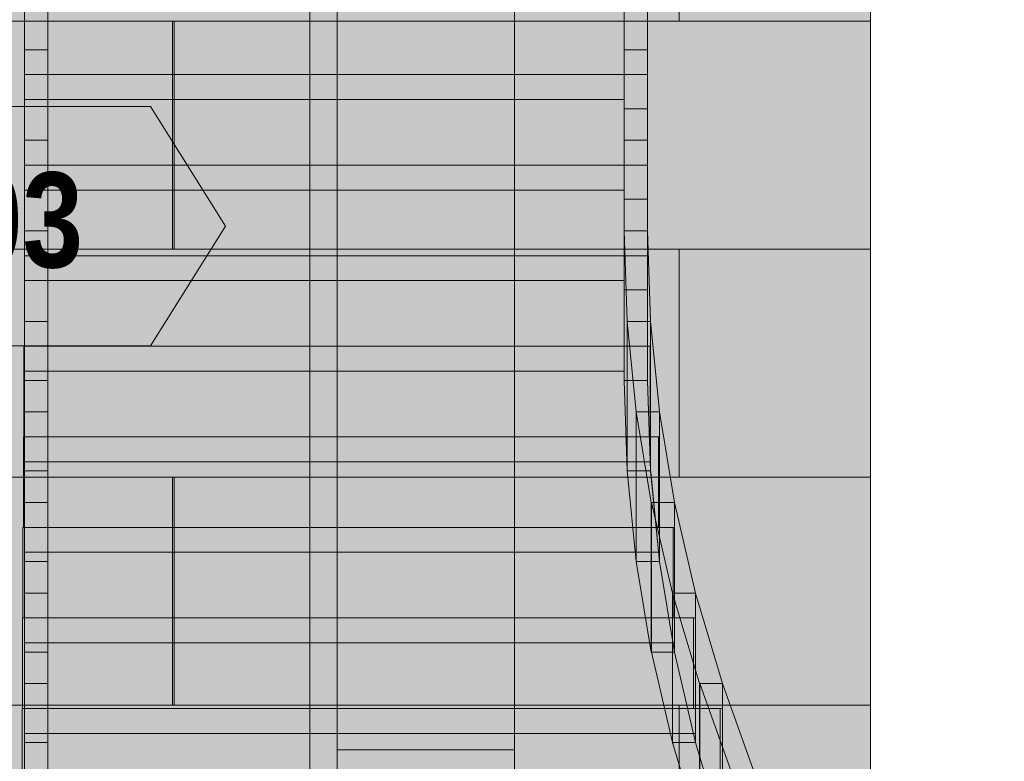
# Model space of a CAD drawing. Header units: millimetres. Extents: x -4049 to 37566, y -9915 to 31440.
# Tile 94 of 234: x 6529 to 8503, y 702 to 2189. Entities that reach past the tile are written whole.
import ezdxf
from ezdxf.enums import TextEntityAlignment as Align

# ---------------------------------------------------------------- set-up
doc = ezdxf.new("R2010")
doc.units = ezdxf.units.MM
for name, color, linetype in [('FILL-C_BFAC87', 7, 'Continuous'), ('FILL-C_C0AD88', 7, 'Continuous'), ('FILL-C_C1AE89', 7, 'Continuous'), ('FILL-C_C2AF8A', 7, 'Continuous'), ('FILL-C_C3B18B', 7, 'Continuous'), ('FILL-C_C4B18B', 7, 'Continuous'), ('FILL-C_C6B38C', 7, 'Continuous'), ('FILL-C_C7B48D', 7, 'Continuous'), ('FILL-C_C8B58E', 7, 'Continuous'), ('FILL-C_C9B58E', 7, 'Continuous'), ('FILL-C_CAB68F', 7, 'Continuous'), ('FILL-C_D4C097', 7, 'Continuous'), ('FILL-C_D5C097', 7, 'Continuous'), ('FILL-C_D5C197', 7, 'Continuous'), ('FILL-C_D6C198', 7, 'Continuous'), ('FILL-C_D6C298', 7, 'Continuous'), ('FILL-C_D9C49A', 7, 'Continuous'), ('FILL-C_DAC59A', 7, 'Continuous'), ('FILL-EPS', 7, 'Continuous'), ('FILL-TIMBER', 7, 'Continuous'), ('FILL-WHITE', 7, 'Continuous'), ('LINE-C_2E8C94', 7, 'Continuous'), ('LINE-C_337880', 7, 'Continuous'), ('LINE-INK', 7, 'Continuous'), ('LINE-TEAL_DK', 7, 'Continuous'), ('LINE-TIMBER_DK', 7, 'Continuous'), ('TEXT-TEAL_DK', 7, 'Continuous')]:
    doc.layers.add(name, color=color, linetype=linetype)
doc.styles.add('OpenSansCondensed-Bold', font='OpenSansCondensed-Bold.ttf')

msp = doc.modelspace()

# ---------------------------------------------------------------- hatches: boundary and pattern name
at = {"layer": 'FILL-C_BFAC87', "true_color": 0xbfac87}
h = msp.add_hatch(color=43, dxfattribs=at)
h.dxf.hatch_style = 1
h.paths.add_polyline_path([(7741, 1767.4), (7741, 1765.8), (7747, 1584.2), (7747, 1284.2), (7747, 1282.6), (7747, 1284.2), (7741, 1465.8), (7741, 1765.8)])
h = msp.add_hatch(color=43, dxfattribs=at)
h.dxf.hatch_style = 1
h.paths.add_polyline_path([(7788, 1464.2), (7788, 1465.8), (7788, 1484.2), (7788, 1765.8), (7793.9, 1585.8), (7794, 1585.8), (7794, 1584.2), (7794, 1534.2), (7794, 1284.2), (7788.1, 1464.2)])
at = {"layer": 'FILL-C_C0AD88', "true_color": 0xc0ad88}
h = msp.add_hatch(color=43, dxfattribs=at)
h.dxf.hatch_style = 1
h.paths.add_polyline_path([(6537.1, 1534.2), (6538, 1534.2), (6538, 1352.6), (6537.1, 1352.6)])
h = msp.add_hatch(color=43, dxfattribs=at)
h.dxf.hatch_style = 1
h.paths.add_polyline_path([(7793.1, 1352.6), (7793.1, 1534.2), (7794, 1534.2), (7794, 1352.6)])
at = {"layer": 'FILL-C_C1AE89', "true_color": 0xc1ae89}
h = msp.add_hatch(color=43, dxfattribs=at)
h.dxf.hatch_style = 1
h.paths.add_polyline_path([(7747.1, 1584.2), (7765.1, 1402.6), (7765.1, 1102.6), (7747.1, 1284.2)])
h = msp.add_hatch(color=43, dxfattribs=at)
h.dxf.hatch_style = 1
h.paths.add_polyline_path([(7794, 1282.6), (7794, 1284.2), (7794, 1302.6), (7794, 1584.2), (7811.8, 1404.2), (7812, 1404.2), (7812, 1402.6), (7812, 1352.6), (7812, 1102.6), (7794.2, 1282.6)])
at = {"layer": 'FILL-C_C2AF8A', "true_color": 0xc2af8a}
h = msp.add_hatch(color=43, dxfattribs=at)
h.dxf.hatch_style = 1
h.paths.add_polyline_path([(6536.2, 1352.6), (6538, 1352.6), (6538, 1171.1), (6536.2, 1171.1)])
h = msp.add_hatch(color=43, dxfattribs=at)
h.dxf.hatch_style = 1
h.paths.add_polyline_path([(7810.2, 1171.1), (7810.2, 1352.6), (7812, 1352.6), (7812, 1171.1)])
at = {"layer": 'FILL-C_C3B18B', "true_color": 0xc3b18b}
h = msp.add_hatch(color=43, dxfattribs=at)
h.dxf.hatch_style = 1
h.paths.add_polyline_path([(7765.3, 1402.6), (7795.3, 1221.1), (7795.3, 921.1), (7765.3, 1102.6)])
h = msp.add_hatch(color=43, dxfattribs=at)
h.dxf.hatch_style = 1
h.paths.add_polyline_path([(7812, 1102.6), (7812, 1121.1), (7812, 1402.6), (7842, 1221.1), (7842, 1171.1), (7842, 921.1)])
at = {"layer": 'FILL-C_C4B18B', "true_color": 0xc4b18b}
h = msp.add_hatch(color=43, dxfattribs=at)
h.dxf.hatch_style = 1
h.paths.add_polyline_path([(6535.2, 1171.1), (6538, 1171.1), (6538, 989.5), (6535.2, 989.5)])
h = msp.add_hatch(color=43, dxfattribs=at)
h.dxf.hatch_style = 1
h.paths.add_polyline_path([(7839.2, 989.5), (7839.2, 1171.1), (7842, 1171.1), (7842, 989.5)])
at = {"layer": 'FILL-C_C6B38C', "true_color": 0xc6b38c}
h = msp.add_hatch(color=43, dxfattribs=at)
h.dxf.hatch_style = 1
h.paths.add_polyline_path([(7795.5, 1222.7), (7795.7, 1221.1), (7837.7, 1039.5), (7837.7, 739.5), (7837.8, 737.9), (7837.7, 739.5), (7795.7, 921.1), (7795.7, 1221.1)])
h = msp.add_hatch(color=43, dxfattribs=at)
h.dxf.hatch_style = 1
h.paths.add_polyline_path([(7842, 921.1), (7842, 939.5), (7842, 1221.1), (7884, 1039.5), (7884, 989.5), (7884, 739.5)])
at = {"layer": 'FILL-C_C7B48D', "true_color": 0xc7b48d}
h = msp.add_hatch(color=43, dxfattribs=at)
h.dxf.hatch_style = 1
h.paths.add_polyline_path([(6534.3, 989.5), (6538, 989.5), (6538, 807.9), (6534.3, 807.9)])
h = msp.add_hatch(color=43, dxfattribs=at)
h.dxf.hatch_style = 1
h.paths.add_polyline_path([(7880.3, 807.9), (7880.3, 989.5), (7884, 989.5), (7884, 807.9)])
at = {"layer": 'FILL-C_C8B58E', "true_color": 0xc8b58e}
h = msp.add_hatch(color=43, dxfattribs=at)
h.dxf.hatch_style = 1
h.paths.add_polyline_path([(7837.9, 1041.1), (7838.1, 1039.5), (7892.1, 857.9), (7892.1, 557.9), (7892.3, 556.3), (7892.1, 557.9), (7838.1, 739.5), (7838.1, 1039.5)])
h = msp.add_hatch(color=43, dxfattribs=at)
h.dxf.hatch_style = 1
h.paths.add_polyline_path([(7884, 1039.5), (7938, 857.9), (7938, 807.9), (7938, 557.9), (7884, 739.5), (7884, 757.9)])
at = {"layer": 'FILL-C_C9B58E', "true_color": 0xc9b58e}
h = msp.add_hatch(color=43, dxfattribs=at)
h.dxf.hatch_style = 1
h.paths.add_polyline_path([(6533.3, 807.9), (6538, 807.9), (6538, 626.3), (6533.3, 626.3)])
h = msp.add_hatch(color=43, dxfattribs=at)
h.dxf.hatch_style = 1
h.paths.add_polyline_path([(7933.3, 626.3), (7933.3, 807.9), (7938, 807.9), (7938, 626.3)])
at = {"layer": 'FILL-C_CAB68F', "true_color": 0xcab68f}
h = msp.add_hatch(color=43, dxfattribs=at)
h.dxf.hatch_style = 1
h.paths.add_polyline_path([(7892.4, 859.5), (7892.6, 857.9), (7957.6, 676.3), (7957.6, 376.3), (7957.8, 374.7), (7957.6, 376.3), (7892.6, 557.9), (7892.6, 857.9)])
h = msp.add_hatch(color=43, dxfattribs=at)
h.dxf.hatch_style = 1
h.paths.add_polyline_path([(7938, 857.9), (8003, 676.3), (8003, 626.3), (8003, 376.3), (7938, 557.9), (7938, 576.3)])
at = {"layer": 'FILL-C_D4C097', "true_color": 0xd4c097}
h = msp.add_hatch(color=9, dxfattribs=at)
h.dxf.hatch_style = 1
h.paths.add_polyline_path([(6538, 857.9), (6585, 857.9), (6585, 676.3), (6538, 676.3)])
at = {"layer": 'FILL-C_D5C097', "true_color": 0xd5c097}
h = msp.add_hatch(color=9, dxfattribs=at)
h.dxf.hatch_style = 1
h.paths.add_polyline_path([(6538, 1221.1), (6585, 1221.1), (6585, 1039.5), (6538, 1039.5)])
h = msp.add_hatch(color=9, dxfattribs=at)
h.dxf.hatch_style = 1
h.paths.add_polyline_path([(6538, 1039.5), (6585, 1039.5), (6585, 857.9), (6538, 857.9)])
h = msp.add_hatch(color=9, dxfattribs=at)
h.dxf.hatch_style = 1
h.paths.add_polyline_path([(6538, 739.5), (6538, 921.1), (6585, 921.1), (6585, 739.5)])
h = msp.add_hatch(color=9, dxfattribs=at)
h.dxf.hatch_style = 1
h.paths.add_polyline_path([(6538, 557.9), (6538, 739.5), (6585, 739.5), (6585, 557.9)])
at = {"layer": 'FILL-C_D5C197', "true_color": 0xd5c197}
h = msp.add_hatch(color=9, dxfattribs=at)
h.dxf.hatch_style = 1
h.paths.add_polyline_path([(6538, 1402.6), (6585, 1402.6), (6585, 1221.1), (6538, 1221.1), (6538, 1402.6)])
h = msp.add_hatch(color=9, dxfattribs=at)
h.dxf.hatch_style = 1
h.paths.add_polyline_path([(6538, 921.1), (6538, 1102.6), (6585, 1102.6), (6585, 921.1)])
at = {"layer": 'FILL-C_D6C198', "true_color": 0xd6c198}
h = msp.add_hatch(color=9, dxfattribs=at)
h.dxf.hatch_style = 1
h.paths.add_polyline_path([(6538, 1765.8), (6585, 1765.8), (6585, 1584.2), (6538, 1584.2)])
h = msp.add_hatch(color=9, dxfattribs=at)
h.dxf.hatch_style = 1
h.paths.add_polyline_path([(6538, 1584.2), (6585, 1584.2), (6585, 1402.6), (6538, 1402.6)])
h = msp.add_hatch(color=9, dxfattribs=at)
h.dxf.hatch_style = 1
h.paths.add_polyline_path([(6538, 1284.2), (6538, 1465.8), (6585, 1465.8), (6585, 1284.2)])
h = msp.add_hatch(color=9, dxfattribs=at)
h.dxf.hatch_style = 1
h.paths.add_polyline_path([(6538, 1102.6), (6538, 1284.2), (6585, 1284.2), (6585, 1102.6)])
at = {"layer": 'FILL-C_D6C298', "true_color": 0xd6c298}
h = msp.add_hatch(color=9, dxfattribs=at)
h.dxf.hatch_style = 1
h.paths.add_polyline_path([(6538, 2855.3), (6585, 2855.3), (6585, 2673.7), (6585, 2492.1), (6585, 2310.5), (6585, 2128.9), (6538, 2128.9), (6538, 2310.5), (6538, 2492.1), (6538, 2673.7), (6538, 2855.3)])
h = msp.add_hatch(color=9, dxfattribs=at)
h.dxf.hatch_style = 1
h.paths.add_polyline_path([(7741, 2855.3), (7788, 2855.3), (7788, 2673.7), (7788, 2492.1), (7788, 2310.5), (7788, 2128.9), (7741, 2128.9), (7741, 2310.5), (7741, 2492.1), (7741, 2673.7), (7741, 2855.3)])
h = msp.add_hatch(color=9, dxfattribs=at)
h.dxf.hatch_style = 1
h.paths.add_polyline_path([(6538, 1465.8), (6538, 1647.4), (6538, 1828.9), (6538, 2010.5), (6538, 2192.1), (6538, 2373.7), (6538, 2555.3), (6585, 2555.3), (6585, 2373.7), (6585, 2192.1), (6585, 2010.5), (6585, 1828.9), (6585, 1647.4), (6585, 1465.8)])
h = msp.add_hatch(color=9, dxfattribs=at)
h.dxf.hatch_style = 1
h.paths.add_polyline_path([(7741, 1465.8), (7741, 1647.4), (7741, 1828.9), (7741, 2010.5), (7741, 2192.1), (7741, 2373.7), (7741, 2555.3), (7788, 2555.3), (7788, 2373.7), (7788, 2192.1), (7788, 2010.5), (7788, 1828.9), (7788, 1647.4), (7788, 1465.8)])
h = msp.add_hatch(color=9, dxfattribs=at)
h.dxf.hatch_style = 1
h.paths.add_polyline_path([(6538, 2128.9), (6585, 2128.9), (6585, 1947.4), (6538, 1947.4), (6538, 2128.9)])
h = msp.add_hatch(color=9, dxfattribs=at)
h.dxf.hatch_style = 1
h.paths.add_polyline_path([(7741, 2128.9), (7788, 2128.9), (7788, 1947.4), (7741, 1947.4), (7741, 2128.9)])
h = msp.add_hatch(color=9, dxfattribs=at)
h.dxf.hatch_style = 1
h.paths.add_polyline_path([(6538, 1947.4), (6585, 1947.4), (6585, 1765.8), (6538, 1765.8)])
h = msp.add_hatch(color=9, dxfattribs=at)
h.dxf.hatch_style = 1
h.paths.add_polyline_path([(7741, 1947.4), (7788, 1947.4), (7788, 1765.8), (7741, 1765.8)])
at = {"layer": 'FILL-C_D9C49A', "true_color": 0xd9c49a}
h = msp.add_hatch(color=9, dxfattribs=at)
h.dxf.hatch_style = 1
h.paths.add_polyline_path([(7795.3, 1221.1), (7765.3, 1402.6), (7812, 1402.6), (7842, 1221.1)])
h = msp.add_hatch(color=9, dxfattribs=at)
h.dxf.hatch_style = 1
h.paths.add_polyline_path([(7837.7, 1039.5), (7795.7, 1221.1), (7842, 1221.1), (7884, 1039.5)])
h = msp.add_hatch(color=9, dxfattribs=at)
h.dxf.hatch_style = 1
h.paths.add_polyline_path([(7795.3, 921.1), (7765.3, 1102.6), (7812, 1102.6), (7842, 921.1)])
h = msp.add_hatch(color=9, dxfattribs=at)
h.dxf.hatch_style = 1
h.paths.add_polyline_path([(7884, 1039.5), (7938, 857.9), (7892.1, 857.9), (7838.1, 1039.5)])
h = msp.add_hatch(color=9, dxfattribs=at)
h.dxf.hatch_style = 1
h.paths.add_polyline_path([(7837.7, 739.5), (7795.7, 921.1), (7842, 921.1), (7884, 739.5)])
h = msp.add_hatch(color=9, dxfattribs=at)
h.dxf.hatch_style = 1
h.paths.add_polyline_path([(7938, 857.9), (8003, 676.3), (7957.6, 676.3), (7892.6, 857.9)])
h = msp.add_hatch(color=9, dxfattribs=at)
h.dxf.hatch_style = 1
h.paths.add_polyline_path([(7884, 739.5), (7938, 557.9), (7892.1, 557.9), (7838.1, 739.5)])
at = {"layer": 'FILL-C_DAC59A', "true_color": 0xdac59a}
h = msp.add_hatch(color=31, dxfattribs=at)
h.dxf.hatch_style = 1
h.paths.add_polyline_path([(7747, 1584.2), (7741, 1765.8), (7788, 1765.8), (7794, 1584.2)])
h = msp.add_hatch(color=31, dxfattribs=at)
h.dxf.hatch_style = 1
h.paths.add_polyline_path([(7765.1, 1402.6), (7747.1, 1584.2), (7794, 1584.2), (7812, 1402.6)])
h = msp.add_hatch(color=31, dxfattribs=at)
h.dxf.hatch_style = 1
h.paths.add_polyline_path([(7747, 1284.2), (7741, 1465.8), (7788, 1465.8), (7794, 1284.2)])
h = msp.add_hatch(color=31, dxfattribs=at)
h.dxf.hatch_style = 1
h.paths.add_polyline_path([(7765.1, 1102.6), (7747.1, 1284.2), (7794, 1284.2), (7812, 1102.6)])
at = {"layer": 'FILL-EPS', "true_color": 0xccffff}
h = msp.add_hatch(color=7, dxfattribs=at)
h.dxf.hatch_style = 1
h.paths.add_polyline_path([(5153.1, 3557.6), (7165.4, 3557.6), (7165.4, -100), (5153.1, -100)])
h.paths.add_polyline_path([(6501.3, 725), (6501.3, 2825), (5816.2, 2825), (5816.2, 725)], flags=0)
h = msp.add_hatch(color=7, dxfattribs=at)
h.dxf.hatch_style = 1
h.paths.add_polyline_path([(5153.1, -100), (5153.1, 3557.6), (7165.4, 3557.6), (7165.4, -100)])
h.paths.add_polyline_path([(6501.3, 725), (6501.3, 2825), (5816.2, 2825), (5816.2, 725)], flags=0)
h = msp.add_hatch(color=7, dxfattribs=at)
h.dxf.hatch_style = 1
h.paths.add_polyline_path([(6508.8, 3557.6), (7261, 3557.6), (7261, 3498.7), (11696, 3498.7), (11696, 3557.6), (12447.2, 3557.6), (12447.2, -100), (11846, -100), (11846, 2825.5), (7110.5, 2825.5), (7110.5, -100), (6508.8, -100)])
h = msp.add_hatch(color=7, dxfattribs=at)
h.dxf.hatch_style = 1
h.paths.add_polyline_path([(7165.4, 3557.6), (7165, 3559.1), (7165, 3559.1), (7165.2, 3559.2), (7165.3, 3559.2), (7165.4, 3557.6), (7521, 3557.6), (7521.3, 3557.6), (7521.3, 3351.3), (7271.3, 3351.3), (7271.3, 3198.7), (7521, 3198.7), (7521.3, 3198.7), (7521.3, -100), (7521.3, -100), (7521.3, -100), (7521.3, -101.6), (7521.2, -101.6), (7521.2, -101.6), (7521.1, -101.6), (7521, -100), (7165.4, -100)])
h = msp.add_hatch(color=7, dxfattribs=at)
h.dxf.hatch_style = 1
h.paths.add_polyline_path([(7165.4, 3557.6), (7521, 3557.6), (7521, 3351.3), (7521, 3351.3), (7521, -100), (7165.4, -100)])
h = msp.add_hatch(color=7, dxfattribs=at)
h.dxf.hatch_style = 1
h.paths.add_polyline_path([(7165.4, 3557.6), (7521, 3557.6), (7521, 3198.8), (7521, 3198.7), (7521, -100), (7521, -100), (7165.4, -100)])
h.paths.add_polyline_path([(7521, 3198.7), (7521, 3351.3), (7271.3, 3351.3), (7271.3, 3198.7)], flags=0)
h = msp.add_hatch(color=7, dxfattribs=at)
h.dxf.hatch_style = 1
h.paths.add_polyline_path([(7165.4, 3557.6), (7521, 3557.6), (7521, 3351.3), (7271.3, 3351.3), (7271.3, 3198.7), (7521, 3198.7), (7521, -100), (7165.4, -100), (7165.4, 3557.6)])
h = msp.add_hatch(color=7, dxfattribs=at)
h.dxf.hatch_style = 1
h.paths.add_polyline_path([(7165.4, 3557.6), (7521, 3557.6), (7521, 3351.3), (7271.3, 3351.3), (7271.3, 3198.7), (7521, 3198.7), (7521, -100), (7165.4, -100)])
h = msp.add_hatch(color=7, dxfattribs=at)
h.dxf.hatch_style = 1
h.paths.add_polyline_path([(7165.4, -100), (7165.4, 3557.6), (7521.3, 3557.6), (7521.3, -100)])
h = msp.add_hatch(color=7, dxfattribs=at)
h.dxf.hatch_style = 1
h.paths.add_polyline_path([(7521.3, -100), (7521.3, 3557.6), (11434.7, 3557.6), (11434.7, -100), (10720.2, -100), (10720.2, 2900), (8235.2, 2900), (8235.2, -100)])
h = msp.add_hatch(color=7, dxfattribs=at)
h.dxf.hatch_style = 1
h.paths.add_polyline_path([(6508.8, 3198.7), (12447.2, 3198.7), (12447.2, -100), (11846, -100), (11846, 2825.5), (7110.5, 2825.5), (7110.5, -100), (6508.8, -100)])
h = msp.add_hatch(color=7, dxfattribs=at)
h.dxf.hatch_style = 1
h.paths.add_polyline_path([(7521.3, 3198.7), (11434.7, 3198.7), (11434.7, -100), (10720.2, -100), (10720.2, 2900), (8235.2, 2900), (8235.2, -100), (7521.3, -100)])
h = msp.add_hatch(color=7, dxfattribs=at)
h.dxf.hatch_style = 1
h.paths.add_polyline_path([(7165.4, 725), (7165.4, 2825.5), (7521, 2825.5), (7521, 725)])
h = msp.add_hatch(color=7, dxfattribs=at)
h.dxf.hatch_style = 1
h.paths.add_polyline_path([(7165.4, 2825.5), (7521, 2825.5), (7521, 725), (7165.4, 725)])
at = {"layer": 'FILL-TIMBER', "true_color": 0xedd6a8}
h = msp.add_hatch(color=41, dxfattribs=at)
h.dxf.hatch_style = 1
h.paths.add_polyline_path([(6538, 2078.9), (6538, 2210.5), (6538, 2260.5), (7741, 2260.5), (7741, 2310.5), (7788, 2310.5), (7788, 2260.5), (7788, 2028.9), (7788, 2010.5), (7741, 2010.5), (7741, 2028.9), (6538, 2028.9)])
h = msp.add_hatch(color=41, dxfattribs=at)
h.dxf.hatch_style = 1
h.paths.add_polyline_path([(6538, 2260.5), (7788, 2260.5), (7788, 2078.9), (6538, 2078.9)])
h = msp.add_hatch(color=41, dxfattribs=at)
h.dxf.hatch_style = 1
h.paths.add_polyline_path([(6538, 1897.4), (6538, 2028.9), (6538, 2078.9), (7741, 2078.9), (7741, 2128.9), (7788, 2128.9), (7788, 2078.9), (7788, 1847.4), (7788, 1828.9), (7741, 1828.9), (7741, 1847.4), (6538, 1847.4)])
h = msp.add_hatch(color=41, dxfattribs=at)
h.dxf.hatch_style = 1
h.paths.add_polyline_path([(6538, 2078.9), (7788, 2078.9), (7788, 1897.4), (6538, 1897.4)])
h = msp.add_hatch(color=41, dxfattribs=at)
h.dxf.hatch_style = 1
h.paths.add_polyline_path([(6538, 1715.8), (6538, 1847.4), (6538, 1897.4), (7741, 1897.4), (7741, 1947.4), (7788, 1947.4), (7788, 1897.4), (7788, 1665.8), (7788, 1647.4), (7741, 1647.4), (7741, 1665.8), (6538, 1665.8)])
h = msp.add_hatch(color=41, dxfattribs=at)
h.dxf.hatch_style = 1
h.paths.add_polyline_path([(6538, 1897.4), (7788, 1897.4), (7788, 1715.8), (6538, 1715.8)])
h = msp.add_hatch(color=41, dxfattribs=at)
h.dxf.hatch_style = 1
h.paths.add_polyline_path([(6538, 1534.2), (6538, 1665.8), (6538, 1715.8), (7741, 1715.8), (7741, 1765.8), (7788, 1765.8), (7788, 1715.8), (7788, 1484.2), (7788, 1465.8), (7741, 1465.8), (7741, 1484.2), (6538, 1484.2)])
h = msp.add_hatch(color=41, dxfattribs=at)
h.dxf.hatch_style = 1
h.paths.add_polyline_path([(7741, 1765.8), (7788, 1765.8), (7788, 1465.8), (7741, 1465.8)])
h = msp.add_hatch(color=41, dxfattribs=at)
h.dxf.hatch_style = 1
h.paths.add_polyline_path([(6538, 1715.8), (7788, 1715.8), (7788, 1534.2), (6538, 1534.2)])
h = msp.add_hatch(color=41, dxfattribs=at)
h.dxf.hatch_style = 1
h.paths.add_polyline_path([(7747, 1284.2), (7747, 1584.2), (7794, 1584.2), (7794, 1284.2)])
h = msp.add_hatch(color=41, dxfattribs=at)
h.dxf.hatch_style = 1
h.paths.add_polyline_path([(7747.1, 1584.2), (7794, 1584.2), (7794, 1284.2), (7747.1, 1284.2)])
h = msp.add_hatch(color=41, dxfattribs=at)
h.dxf.hatch_style = 1
h.paths.add_polyline_path([(6537.1, 1534.2), (7793.1, 1534.2), (7793.1, 1352.6), (6537.1, 1352.6)])
h = msp.add_hatch(color=41, dxfattribs=at)
h.dxf.hatch_style = 1
h.paths.add_polyline_path([(6538, 1352.6), (6538, 1484.2), (6538, 1534.2), (7794, 1534.2), (7794, 1302.6), (6538, 1302.6)])
h = msp.add_hatch(color=41, dxfattribs=at)
h.dxf.hatch_style = 1
h.paths.add_polyline_path([(7765.1, 1102.6), (7765.1, 1402.6), (7812, 1402.6), (7812, 1102.6)])
h = msp.add_hatch(color=41, dxfattribs=at)
h.dxf.hatch_style = 1
h.paths.add_polyline_path([(7765.3, 1402.6), (7812, 1402.6), (7812, 1102.6), (7765.3, 1102.6)])
h = msp.add_hatch(color=41, dxfattribs=at)
h.dxf.hatch_style = 1
h.paths.add_polyline_path([(6536.2, 1352.6), (7810.2, 1352.6), (7810.2, 1171.1), (6536.2, 1171.1)])
h = msp.add_hatch(color=41, dxfattribs=at)
h.dxf.hatch_style = 1
h.paths.add_polyline_path([(6538, 1171.1), (6538, 1302.6), (6538, 1352.6), (7812, 1352.6), (7812, 1121.1), (6538, 1121.1)])
h = msp.add_hatch(color=41, dxfattribs=at)
h.dxf.hatch_style = 1
h.paths.add_polyline_path([(7795.3, 921.1), (7795.3, 1221.1), (7842, 1221.1), (7842, 921.1)])
at = {"layer": 'FILL-TIMBER', "true_color": 0xecd6a8}
h = msp.add_hatch(color=41, dxfattribs=at)
h.dxf.hatch_style = 1
h.paths.add_polyline_path([(7795.7, 1221.1), (7842, 1221.1), (7842, 921.1), (7795.7, 921.1)])
at = {"layer": 'FILL-TIMBER', "true_color": 0xedd6a8}
h = msp.add_hatch(color=41, dxfattribs=at)
h.dxf.hatch_style = 1
h.paths.add_polyline_path([(6535.2, 1171.1), (7839.2, 1171.1), (7839.2, 989.5), (6535.2, 989.5)])
h = msp.add_hatch(color=41, dxfattribs=at)
h.dxf.hatch_style = 1
h.paths.add_polyline_path([(6538, 989.5), (6538, 1121.1), (6538, 1171.1), (7842, 1171.1), (7842, 939.5), (6538, 939.5)])
at = {"layer": 'FILL-TIMBER', "true_color": 0xecd6a8}
h = msp.add_hatch(color=41, dxfattribs=at)
h.dxf.hatch_style = 1
h.paths.add_polyline_path([(7837.7, 739.5), (7837.7, 1039.5), (7884, 1039.5), (7884, 739.5)])
at = {"layer": 'FILL-TIMBER', "true_color": 0xecd5a7}
h = msp.add_hatch(color=41, dxfattribs=at)
h.dxf.hatch_style = 1
h.paths.add_polyline_path([(7838.1, 1039.5), (7884, 1039.5), (7884, 739.5), (7838.1, 739.5)])
at = {"layer": 'FILL-TIMBER', "true_color": 0xecd5a8}
h = msp.add_hatch(color=41, dxfattribs=at)
h.dxf.hatch_style = 1
h.paths.add_polyline_path([(6534.3, 989.5), (7880.3, 989.5), (7880.3, 807.9), (6534.3, 807.9)])
h = msp.add_hatch(color=41, dxfattribs=at)
h.dxf.hatch_style = 1
h.paths.add_polyline_path([(6538, 807.9), (6538, 939.5), (6538, 989.5), (7884, 989.5), (7884, 757.9), (6538, 757.9)])
at = {"layer": 'FILL-TIMBER', "true_color": 0xecd5a7}
h = msp.add_hatch(color=41, dxfattribs=at)
h.dxf.hatch_style = 1
h.paths.add_polyline_path([(7892.1, 557.9), (7892.1, 857.9), (7938, 857.9), (7938, 557.9)])
h = msp.add_hatch(color=41, dxfattribs=at)
h.dxf.hatch_style = 1
h.paths.add_polyline_path([(7892.6, 857.9), (7938, 857.9), (7938, 557.9), (7892.6, 557.9)])
h = msp.add_hatch(color=41, dxfattribs=at)
h.dxf.hatch_style = 1
h.paths.add_polyline_path([(6533.3, 807.9), (7933.3, 807.9), (7933.3, 626.3), (6533.3, 626.3)])
h = msp.add_hatch(color=41, dxfattribs=at)
h.dxf.hatch_style = 1
h.paths.add_polyline_path([(6538, 626.3), (6538, 757.9), (6538, 807.9), (7938, 807.9), (7938, 576.3), (6538, 576.3)])
at = {"layer": 'FILL-WHITE', "true_color": 0xffffff}
h = msp.add_hatch(color=7, dxfattribs=at)
h.dxf.hatch_style = 1
h.paths.add_polyline_path([(8235, 2900), (10720, 2900), (10720, 2825.5), (8235.2, 2825.5), (8235.2, -100), (8235, -100)])
h = msp.add_hatch(color=7, dxfattribs=at)
h.dxf.hatch_style = 1
h.paths.add_polyline_path([(10720, 2900), (10720, 2825.5), (8235.2, 2825.5), (8235.2, -100), (8235, -100), (8235, 2900)])
h = msp.add_hatch(color=7, dxfattribs=at)
h.dxf.hatch_style = 1
h.paths.add_polyline_path([(10720, 2900), (10720, 2825.5), (8235.2, 2825.5), (8235.2, -100), (8235, -100), (8235, 2900)])
h = msp.add_hatch(color=7, dxfattribs=at)
h.dxf.hatch_style = 1
h.paths.add_polyline_path([(5375.8, 1775), (5525.8, 2015), (6791.2, 2015), (6941.2, 1775), (6791.2, 1535), (5525.8, 1535)])

# ---------------------------------------------------------------- linework, layer by layer
at = {"layer": 'LINE-C_2E8C94', "lineweight": 5}
for points in [[(5153.1, 3557.6), (7165.4, 3557.6), (7165.4, -100), (5153.1, -100)], [(5153.1, -100), (5153.1, 3557.6), (7165.4, 3557.6), (7165.4, -100)], [(6508.8, 3557.6), (7261, 3557.6), (7261, 3498.7), (11696, 3498.7), (11696, 3557.6), (12447.2, 3557.6), (12447.2, -100), (11846, -100), (11846, 2825.5), (7110.5, 2825.5), (7110.5, -100), (6508.8, -100)], [(7165.4, 3557.6), (7165, 3559.1), (7165, 3559.1), (7165.2, 3559.2), (7165.3, 3559.2), (7165.4, 3557.6), (7521, 3557.6), (7521.3, 3557.6), (7521.3, 3351.3), (7271.3, 3351.3), (7271.3, 3198.7), (7521, 3198.7), (7521.3, 3198.7), (7521.3, -100), (7521.3, -100), (7521.3, -100), (7521.3, -101.6), (7521.2, -101.6), (7521.2, -101.6), (7521.1, -101.6), (7521, -100), (7165.4, -100), (7165.4, 3557.6)], [(7165.4, 3557.6), (7165.4, 3557.6), (7165.4, 3557.6), (7521, 3557.6), (7521, 3351.3), (7521, 3351.3), (7521, -100), (7521, -100), (7521, -100), (7521, -100), (7165.4, -100), (7165.4, 3557.6)], [(7165.4, 3557.6), (7521, 3557.6), (7521, 3198.8), (7521, 3198.7), (7521, -100), (7521, -100), (7165.4, -100)], [(7165.4, 3557.6), (7521, 3557.6), (7521, 3351.3), (7271.3, 3351.3), (7271.3, 3198.7), (7521, 3198.7), (7521, -100), (7521, -100), (7521, -100), (7521, -100), (7165.4, -100), (7165.4, -100), (7165.4, 3557.6), (7165.4, 3557.6), (7165.4, 3557.6)], [(7165.4, 3557.6), (7521, 3557.6), (7521, 3351.3), (7271.3, 3351.3), (7271.3, 3198.7), (7521, 3198.7), (7521, -100), (7165.4, -100)], [(7165.4, -100), (7165.4, 3557.6), (7521.3, 3557.6), (7521.3, -100)], [(7521.3, -100), (7521.3, 3557.6), (11434.7, 3557.6), (11434.7, -100), (10720.2, -100), (10720.2, 2900), (8235.2, 2900), (8235.2, -100)], [(6508.8, 3198.7), (6508.8, 3198.7), (12447.2, 3198.7), (12447.2, -100), (11846, -100), (11846, 2825.5), (7110.5, 2825.5), (7110.5, -100), (6508.8, -100), (6508.8, -100), (6508.8, -100), (6508.8, -100), (6508.8, 3198.7)], [(7521.3, 3198.7), (11434.7, 3198.7), (11434.7, -100), (10720.2, -100), (10720.2, 2900), (8235.2, 2900), (8235.2, -100), (7521.3, -100)], [(7165.4, 725), (7165.4, 725), (7165.4, 725), (7165.4, 2825.5), (7521, 2825.5), (7521, 2825.5), (7521, 2825.5), (7521, 725), (7165.4, 725)], [(7165.4, 2825.5), (7165.4, 2825.5), (7165.4, 2825.5), (7521, 2825.5), (7521, 725), (7521, 725), (7521, 725), (7521, 725), (7165.4, 725)]]:
    msp.add_lwpolyline(points, close=True, dxfattribs=at)
at = {"layer": 'LINE-C_337880', "lineweight": 5}
for p, q in [((7851.2, 2186), (7851.2, 2643.2)), ((7851.2, 2186), (7851.2, 2643.2)), ((6502.2, 2186), (6835.2, 2186)), ((6502.2, 2186), (6835.2, 2186)), ((6509.8, 2186), (6838.7, 2186)), ((6509.8, 2186), (6838.7, 2186)), ((6835.2, 1728.8), (6835.2, 2186)), ((6835.2, 2186), (7164.4, 2186)), ((6835.2, 1728.8), (6835.2, 2186)), ((6835.2, 2186), (7164.4, 2186)), ((6838.7, 1728.8), (6838.7, 2186)), ((6838.7, 2186), (7109.5, 2186)), ((6838.7, 1728.8), (6838.7, 2186)), ((6838.7, 2186), (7109.5, 2186)), ((7166.4, 2186), (7520, 2186)), ((7166.4, 2186), (7520, 2186)), ((7166.4, 2186), (7520, 2186)), ((7166.4, 2186), (7520, 2186)), ((7166.4, 2186), (7520, 2186)), ((7166.4, 2186), (7520, 2186)), ((7166.4, 2186), (7520.3, 2186)), ((7166.4, 2186), (7520.3, 2186)), ((7522.3, 2186), (7851.2, 2186)), ((7522.3, 2186), (7851.2, 2186)), ((7851.2, 2186), (8234.3, 2186)), ((7851.2, 2186), (8234.3, 2186)), ((6502.2, 1728.8), (6835.2, 1728.8)), ((6502.2, 1728.8), (6835.2, 1728.8)), ((6509.8, 1728.8), (6838.7, 1728.8)), ((6509.8, 1728.8), (6838.7, 1728.8)), ((6835.2, 1728.8), (7164.4, 1728.8)), ((6835.2, 1728.8), (7164.4, 1728.8)), ((6838.7, 1728.8), (7109.5, 1728.8)), ((6838.7, 1728.8), (7109.5, 1728.8)), ((7166.4, 1728.8), (7520, 1728.8)), ((7166.4, 1728.8), (7520, 1728.8)), ((7166.4, 1728.8), (7520, 1728.8)), ((7166.4, 1728.8), (7520, 1728.8)), ((7166.4, 1728.8), (7520, 1728.8)), ((7166.4, 1728.8), (7520, 1728.8)), ((7166.4, 1728.8), (7520.3, 1728.8)), ((7166.4, 1728.8), (7520.3, 1728.8)), ((7522.3, 1728.8), (7851.2, 1728.8)), ((7522.3, 1728.8), (7851.2, 1728.8)), ((7851.2, 1271.6), (7851.2, 1728.8)), ((7851.2, 1728.8), (8234.3, 1728.8)), ((7851.2, 1271.6), (7851.2, 1728.8)), ((7851.2, 1728.8), (8234.3, 1728.8)), ((6502.2, 1271.6), (6835.2, 1271.6)), ((6502.2, 1271.6), (6835.2, 1271.6)), ((6509.8, 1271.6), (6838.7, 1271.6)), ((6509.8, 1271.6), (6838.7, 1271.6)), ((6835.2, 814.4), (6835.2, 1271.6)), ((6835.2, 1271.6), (7164.4, 1271.6)), ((6835.2, 814.4), (6835.2, 1271.6)), ((6835.2, 1271.6), (7164.4, 1271.6)), ((6838.7, 814.4), (6838.7, 1271.6)), ((6838.7, 1271.6), (7109.5, 1271.6)), ((6838.7, 814.4), (6838.7, 1271.6)), ((6838.7, 1271.6), (7109.5, 1271.6)), ((7166.4, 1271.6), (7520, 1271.6)), ((7166.4, 1271.6), (7520, 1271.6)), ((7166.4, 1271.6), (7520, 1271.6)), ((7166.4, 1271.6), (7520, 1271.6)), ((7166.4, 1271.6), (7520, 1271.6)), ((7166.4, 1271.6), (7520, 1271.6)), ((7166.4, 1271.6), (7520.3, 1271.6)), ((7166.4, 1271.6), (7520.3, 1271.6)), ((7522.3, 1271.6), (7851.2, 1271.6)), ((7522.3, 1271.6), (7851.2, 1271.6)), ((7851.2, 1271.6), (8234.3, 1271.6)), ((7851.2, 1271.6), (8234.3, 1271.6)), ((6502.2, 814.4), (6835.2, 814.4)), ((6502.2, 814.4), (6835.2, 814.4)), ((6509.8, 814.4), (6838.7, 814.4)), ((6509.8, 814.4), (6838.7, 814.4)), ((6835.2, 814.4), (7164.4, 814.4)), ((6835.2, 814.4), (7164.4, 814.4)), ((6838.7, 814.4), (7109.5, 814.4)), ((6838.7, 814.4), (7109.5, 814.4)), ((7166.4, 814.4), (7520, 814.4)), ((7166.4, 814.4), (7520, 814.4)), ((7166.4, 814.4), (7520, 814.4)), ((7166.4, 814.4), (7520, 814.4)), ((7166.4, 814.4), (7520, 814.4)), ((7166.4, 814.4), (7520, 814.4)), ((7166.4, 814.4), (7520.3, 814.4)), ((7166.4, 814.4), (7520.3, 814.4)), ((7522.3, 814.4), (7851.2, 814.4)), ((7522.3, 814.4), (7851.2, 814.4)), ((7851.2, 357.2), (7851.2, 814.4)), ((7851.2, 814.4), (8234.3, 814.4)), ((7851.2, 357.2), (7851.2, 814.4)), ((7851.2, 814.4), (8234.3, 814.4))]:
    msp.add_line(p, q, dxfattribs=at)
at = {"layer": 'LINE-INK', "lineweight": 5}
msp.add_lwpolyline([(10720, 2900), (10720, 2825.5), (8235.2, 2825.5), (8235.2, -100), (8235, -100), (8235, 2900)], close=True, dxfattribs=at)
msp.add_lwpolyline([(10720, 2900), (10720, 2825.5), (8235.2, 2825.5), (8235.2, -100), (8235, -100), (8235, 2900)], close=True, dxfattribs=at)
at = {"layer": 'LINE-TEAL_DK', "lineweight": 5}
msp.add_lwpolyline([(5375.8, 1775), (5525.8, 2015), (6791.2, 2015), (6941.2, 1775), (6791.2, 1535), (5525.8, 1535)], close=True, dxfattribs=at)
at = {"layer": 'LINE-TIMBER_DK', "lineweight": 5}
for points in [[(6585, 2310.5), (6585, 2128.9), (6585, 2128.9), (6585, 2128.9), (6538, 2128.9), (6538, 2310.5)], [(7788, 2310.5), (7788, 2128.9), (7788, 2128.9), (7788, 2128.9), (7741, 2128.9), (7741, 2310.5)], [(6585, 2192.1), (6585, 2010.5), (6585, 2010.5), (6585, 1828.9), (6585, 1828.9), (6585, 1647.4), (6585, 1647.4), (6585, 1465.8), (6538, 1465.8), (6538, 1465.8), (6538, 1647.4), (6538, 1647.4), (6538, 1828.9), (6538, 1828.9), (6538, 2010.5), (6538, 2010.5), (6538, 2192.1)], [(7788, 2192.1), (7788, 2010.5), (7788, 2010.5), (7788, 1828.9), (7788, 1828.9), (7788, 1647.4), (7788, 1647.4), (7788, 1465.8), (7741, 1465.8), (7741, 1465.8), (7741, 1647.4), (7741, 1647.4), (7741, 1828.9), (7741, 1828.9), (7741, 2010.5), (7741, 2010.5), (7741, 2192.1)]]:
    msp.add_lwpolyline(points, dxfattribs=at)
for points in [[(6538, 2078.9), (6538, 2210.5), (6538, 2260.5), (7741, 2260.5), (7741, 2310.5), (7788, 2310.5), (7788, 2260.5), (7788, 2028.9), (7788, 2010.5), (7741, 2010.5), (7741, 2028.9), (6538, 2028.9)], [(6538, 2260.5), (7788, 2260.5), (7788, 2078.9), (6538, 2078.9)], [(6538, 2128.9), (6538, 2128.9), (6585, 2128.9), (6585, 1947.4), (6585, 1947.4), (6585, 1947.4), (6585, 1947.4), (6538, 1947.4), (6538, 2128.9), (6538, 2128.9)], [(6538, 1897.4), (6538, 2028.9), (6538, 2078.9), (7741, 2078.9), (7741, 2128.9), (7788, 2128.9), (7788, 2078.9), (7788, 1847.4), (7788, 1828.9), (7741, 1828.9), (7741, 1847.4), (6538, 1847.4)], [(7741, 2128.9), (7741, 2128.9), (7788, 2128.9), (7788, 1947.4), (7788, 1947.4), (7788, 1947.4), (7788, 1947.4), (7741, 1947.4), (7741, 2128.9), (7741, 2128.9)], [(6538, 2078.9), (6538, 2078.9), (7788, 2078.9), (7788, 1897.4), (7788, 1897.4), (7788, 1897.4), (7788, 1897.4), (6538, 1897.4)], [(6538, 1947.4), (6585, 1947.4), (6585, 1765.8), (6585, 1765.8), (6538, 1765.8), (6538, 1947.4)], [(6538, 1715.8), (6538, 1847.4), (6538, 1897.4), (7741, 1897.4), (7741, 1947.4), (7788, 1947.4), (7788, 1897.4), (7788, 1665.8), (7788, 1647.4), (7741, 1647.4), (7741, 1665.8), (6538, 1665.8)], [(7741, 1947.4), (7788, 1947.4), (7788, 1765.8), (7788, 1765.8), (7741, 1765.8), (7741, 1947.4)], [(6538, 1897.4), (6538, 1897.4), (6538, 1897.4), (7788, 1897.4), (7788, 1715.8), (7788, 1715.8), (7788, 1715.8), (7788, 1715.8), (6538, 1715.8), (6538, 1897.4)], [(6538, 1534.2), (6538, 1665.8), (6538, 1715.8), (7741, 1715.8), (7741, 1765.8), (7788, 1765.8), (7788, 1715.8), (7788, 1484.2), (7788, 1465.8), (7741, 1465.8), (7741, 1484.2), (6538, 1484.2)], [(6538, 1765.8), (6585, 1765.8), (6585, 1584.2), (6585, 1584.2), (6538, 1584.2), (6538, 1765.8)], [(7741, 1767.4), (7741, 1767.4), (7741, 1765.8), (7747, 1584.2), (7747, 1284.2), (7747, 1282.6), (7747, 1282.6), (7747, 1284.2), (7741, 1465.8), (7741, 1765.8)], [(7741, 1765.8), (7741, 1765.8), (7741, 1765.8), (7741, 1765.8), (7788, 1765.8), (7788, 1465.8), (7788, 1465.8), (7788, 1465.8), (7788, 1465.8), (7741, 1465.8)], [(7747, 1584.2), (7747, 1584.2), (7741, 1765.8), (7788, 1765.8), (7788, 1765.8), (7794, 1584.2)], [(7788, 1464.2), (7788, 1465.8), (7788, 1465.8), (7788, 1484.2), (7788, 1484.2), (7788, 1765.8), (7793.9, 1585.8), (7794, 1585.8), (7794, 1584.2), (7794, 1584.2), (7794, 1534.2), (7794, 1534.2), (7794, 1284.2), (7788.1, 1464.2)], [(6538, 1715.8), (6538, 1715.8), (6538, 1715.8), (7788, 1715.8), (7788, 1534.2), (7788, 1534.2), (7788, 1534.2), (7788, 1534.2), (6538, 1534.2), (6538, 1715.8)], [(6538, 1584.2), (6585, 1584.2), (6585, 1402.6), (6585, 1402.6), (6538, 1402.6), (6538, 1584.2)], [(7747, 1284.2), (7747, 1284.2), (7747, 1284.2), (7747, 1584.2), (7794, 1584.2), (7794, 1584.2), (7794, 1584.2), (7794, 1584.2), (7794, 1284.2), (7747, 1284.2)], [(7747.1, 1584.2), (7794, 1584.2), (7794, 1284.2), (7747.1, 1284.2)], [(7765.1, 1402.6), (7747.1, 1584.2), (7794, 1584.2), (7812, 1402.6)], [(7747.1, 1584.2), (7765.1, 1402.6), (7765.1, 1102.6), (7747.1, 1284.2)], [(7794, 1282.6), (7794, 1284.2), (7794, 1284.2), (7794, 1284.2), (7794, 1302.6), (7794, 1302.6), (7794, 1584.2), (7811.8, 1404.2), (7812, 1404.2), (7812, 1402.6), (7812, 1402.6), (7812, 1402.6), (7812, 1352.6), (7812, 1352.6), (7812, 1102.6), (7794.2, 1282.6)], [(6537.1, 1534.2), (6537.1, 1534.2), (6537.1, 1534.2), (7793.1, 1534.2), (7793.1, 1352.6), (7793.1, 1352.6), (7793.1, 1352.6), (6537.1, 1352.6)], [(6537.1, 1534.2), (6538, 1534.2), (6538, 1352.6), (6538, 1352.6), (6537.1, 1352.6), (6537.1, 1534.2)], [(6538, 1352.6), (6538, 1484.2), (6538, 1534.2), (7794, 1534.2), (7794, 1534.2), (7794, 1534.2), (7794, 1302.6), (6538, 1302.6)], [(7793.1, 1352.6), (7793.1, 1534.2), (7794, 1534.2), (7794, 1352.6)], [(6538, 1284.2), (6538, 1284.2), (6538, 1465.8), (6585, 1465.8), (6585, 1465.8), (6585, 1284.2)], [(7747, 1284.2), (7747, 1284.2), (7741, 1465.8), (7788, 1465.8), (7788, 1465.8), (7794, 1284.2)], [(6538, 1402.6), (6538, 1402.6), (6585, 1402.6), (6585, 1221.1), (6585, 1221.1), (6585, 1221.1), (6585, 1221.1), (6538, 1221.1), (6538, 1402.6), (6538, 1402.6)], [(7765.1, 1102.6), (7765.1, 1402.6), (7812, 1402.6), (7812, 1102.6)], [(7765.3, 1402.6), (7812, 1402.6), (7812, 1102.6), (7812, 1102.6), (7765.3, 1102.6), (7765.3, 1402.6)], [(7795.3, 1221.1), (7765.3, 1402.6), (7812, 1402.6), (7812, 1402.6), (7842, 1221.1), (7795.3, 1221.1)], [(7765.3, 1402.6), (7795.3, 1221.1), (7795.3, 921.1), (7765.3, 1102.6)], [(7812, 1102.6), (7812, 1121.1), (7812, 1402.6), (7842, 1221.1), (7842, 1171.1), (7842, 921.1)], [(6536.2, 1352.6), (7810.2, 1352.6), (7810.2, 1171.1), (6536.2, 1171.1)], [(6536.2, 1352.6), (6538, 1352.6), (6538, 1171.1), (6536.2, 1171.1)], [(6538, 1171.1), (6538, 1302.6), (6538, 1352.6), (7812, 1352.6), (7812, 1121.1), (6538, 1121.1)], [(7810.2, 1171.1), (7810.2, 1352.6), (7812, 1352.6), (7812, 1171.1)], [(6538, 1102.6), (6538, 1102.6), (6538, 1284.2), (6585, 1284.2), (6585, 1284.2), (6585, 1102.6)], [(7765.1, 1102.6), (7747.1, 1284.2), (7794, 1284.2), (7812, 1102.6)], [(6538, 1221.1), (6585, 1221.1), (6585, 1039.5), (6585, 1039.5), (6538, 1039.5), (6538, 1221.1)], [(7795.3, 921.1), (7795.3, 921.1), (7795.3, 1221.1), (7842, 1221.1), (7842, 1221.1), (7842, 921.1)], [(7795.5, 1222.7), (7795.5, 1222.7), (7795.7, 1221.1), (7837.7, 1039.5), (7837.7, 739.5), (7837.8, 737.9), (7837.8, 737.9), (7837.7, 739.5), (7795.7, 921.1), (7795.7, 1221.1)], [(7795.7, 1221.1), (7842, 1221.1), (7842, 921.1), (7842, 921.1), (7795.7, 921.1), (7795.7, 1221.1)], [(7837.7, 1039.5), (7837.7, 1039.5), (7795.7, 1221.1), (7842, 1221.1), (7842, 1221.1), (7884, 1039.5)], [(7842, 921.1), (7842, 921.1), (7842, 921.1), (7842, 921.1), (7842, 939.5), (7842, 939.5), (7842, 1221.1), (7884, 1039.5), (7884, 1039.5), (7884, 1039.5), (7884, 1039.5), (7884, 989.5), (7884, 989.5), (7884, 739.5)], [(6535.2, 1171.1), (6535.2, 1171.1), (6535.2, 1171.1), (7839.2, 1171.1), (7839.2, 989.5), (6535.2, 989.5)], [(6535.2, 1171.1), (6538, 1171.1), (6538, 989.5), (6538, 989.5), (6535.2, 989.5), (6535.2, 1171.1)], [(6538, 989.5), (6538, 1121.1), (6538, 1171.1), (7842, 1171.1), (7842, 1171.1), (7842, 1171.1), (7842, 939.5), (6538, 939.5)], [(7839.2, 989.5), (7839.2, 989.5), (7839.2, 1171.1), (7842, 1171.1), (7842, 1171.1), (7842, 989.5)], [(6538, 921.1), (6538, 921.1), (6538, 921.1), (6538, 1102.6), (6585, 1102.6), (6585, 1102.6), (6585, 1102.6), (6585, 1102.6), (6585, 921.1), (6538, 921.1)], [(7795.3, 921.1), (7765.3, 1102.6), (7812, 1102.6), (7812, 1102.6), (7842, 921.1), (7795.3, 921.1)], [(6538, 1039.5), (6585, 1039.5), (6585, 857.9), (6538, 857.9), (6538, 1039.5)], [(7837.7, 739.5), (7837.7, 739.5), (7837.7, 1039.5), (7884, 1039.5), (7884, 1039.5), (7884, 739.5)], [(7837.9, 1041.1), (7838.1, 1039.5), (7892.1, 857.9), (7892.1, 557.9), (7892.3, 556.3), (7892.1, 557.9), (7838.1, 739.5), (7838.1, 1039.5)], [(7838.1, 1039.5), (7884, 1039.5), (7884, 739.5), (7884, 739.5), (7838.1, 739.5), (7838.1, 1039.5)], [(7884, 1039.5), (7938, 857.9), (7892.1, 857.9), (7838.1, 1039.5)], [(7884, 1039.5), (7938, 857.9), (7938, 807.9), (7938, 557.9), (7884, 739.5), (7884, 757.9)], [(6534.3, 989.5), (7880.3, 989.5), (7880.3, 807.9), (6534.3, 807.9)], [(6534.3, 989.5), (6538, 989.5), (6538, 807.9), (6534.3, 807.9)], [(6538, 807.9), (6538, 939.5), (6538, 989.5), (7884, 989.5), (7884, 757.9), (7884, 757.9), (6538, 757.9)], [(7880.3, 807.9), (7880.3, 989.5), (7884, 989.5), (7884, 807.9)], [(6538, 739.5), (6538, 921.1), (6585, 921.1), (6585, 739.5)], [(7837.7, 739.5), (7837.7, 739.5), (7795.7, 921.1), (7842, 921.1), (7842, 921.1), (7884, 739.5)], [(6538, 857.9), (6585, 857.9), (6585, 676.3), (6538, 676.3)], [(7892.1, 557.9), (7892.1, 557.9), (7892.1, 857.9), (7938, 857.9), (7938, 857.9), (7938, 557.9)], [(7892.4, 859.5), (7892.4, 859.5), (7892.6, 857.9), (7957.6, 676.3), (7957.6, 376.3), (7957.8, 374.7), (7957.8, 374.7), (7957.6, 376.3), (7892.6, 557.9), (7892.6, 857.9)], [(7892.6, 857.9), (7938, 857.9), (7938, 557.9), (7938, 557.9), (7892.6, 557.9), (7892.6, 857.9)], [(7938, 857.9), (7938, 857.9), (7938, 857.9), (8003, 676.3), (7957.6, 676.3), (7957.6, 676.3), (7957.6, 676.3), (7957.6, 676.3), (7892.6, 857.9), (7938, 857.9)], [(7938, 857.9), (8003, 676.3), (8003, 676.3), (8003, 676.3), (8003, 676.3), (8003, 626.3), (8003, 626.3), (8003, 376.3), (7938, 557.9), (7938, 557.9), (7938, 557.9), (7938, 557.9), (7938, 576.3), (7938, 576.3)], [(6533.3, 807.9), (7933.3, 807.9), (7933.3, 626.3), (6533.3, 626.3)], [(6533.3, 807.9), (6538, 807.9), (6538, 626.3), (6538, 626.3), (6533.3, 626.3), (6533.3, 807.9)], [(6538, 626.3), (6538, 757.9), (6538, 757.9), (6538, 807.9), (7938, 807.9), (7938, 576.3), (6538, 576.3)], [(7933.3, 626.3), (7933.3, 626.3), (7933.3, 807.9), (7938, 807.9), (7938, 807.9), (7938, 626.3)], [(6538, 557.9), (6538, 739.5), (6585, 739.5), (6585, 557.9)], [(7884, 739.5), (7938, 557.9), (7892.1, 557.9), (7838.1, 739.5)]]:
    msp.add_lwpolyline(points, close=True, dxfattribs=at)

# ---------------------------------------------------------------- texts
at = {"layer": 'TEXT-TEAL_DK', "style": 'OpenSansCondensed-Bold'}
msp.add_text('GF-WG03', height=190.5, dxfattribs=at).set_placement((6158.5, 1692.5), align=Align.CENTER)

doc.saveas('drawing.dxf')
